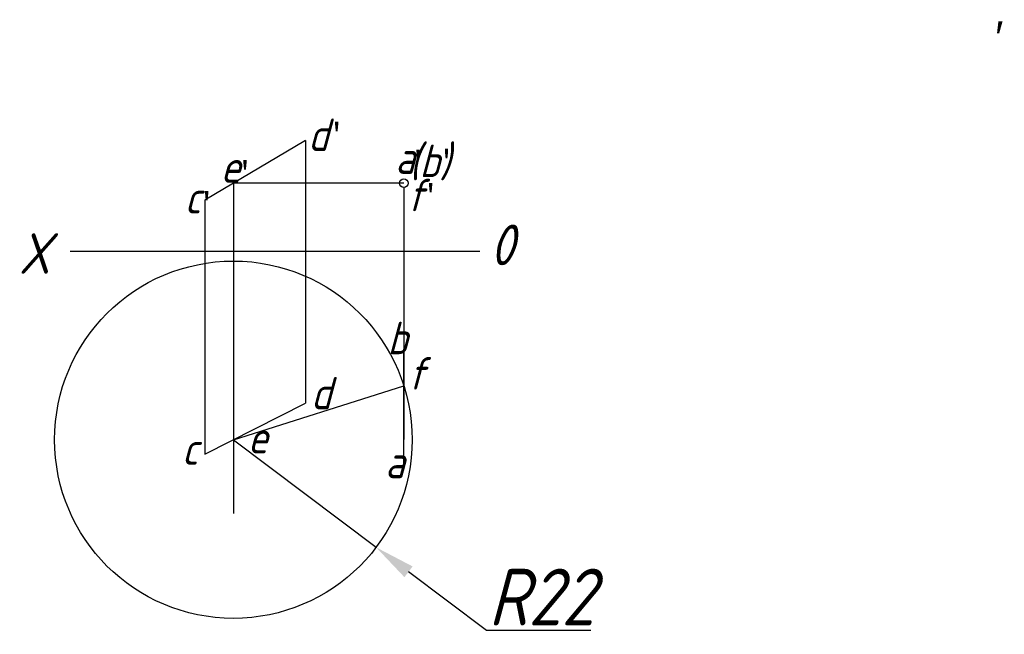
# Model space of a CAD drawing. Header units: millimetres. Extents: x 1661 to 1782, y 2492 to 2568.
import ezdxf

# ---------------------------------------------------------------- set-up
doc = ezdxf.new("R2010")
doc.units = ezdxf.units.MM
doc.layers.get('0').update_dxf_attribs({"color": 5})
doc.layers.add('ST文字', color=7, linetype='Continuous')
doc.layers.add('ST细实线', color=7, linetype='Continuous')
doc.layers.add('粗实线', color=7, linetype='Continuous', lineweight=30)
doc.styles.add('HZDX', font='aehalf.shx', dxfattribs={"height": 4, "bigfont": 'HZDX.shx'})
doc.styles.get("Standard").update_dxf_attribs({"font": 'gbeitc.shx'})
doc.dimstyles.new('机械制图', dxfattribs={"dimtxt": 7, "dimasz": 5, "dimexe": 1.25, "dimexo": 0.625, "dimtad": 1, "dimtoh": 1, "dimdsep": 46, "dimtxsty": 'Standard', "dimcen": 2.5, "dimadec": 0, "dimazin": 0, "dimtfac": 1, "dimtmove": 0, "dimatfit": 3, "dimfxl": 1, "dimarcsym": 0})

# ---------------------------------------------------------------- blocks, each defined once
blk = doc.blocks.new('*D3')
at = {"color": 0, "lineweight": -2, "transparency": 16777216}
for p, q in [((1687.46, 2516.36), (1705.02, 2503.11)), ((1718.59, 2492.87), (1709.01, 2500.1)), ((1731.46, 2492.87), (1718.59, 2492.87))]:
    blk.add_line(p, q, dxfattribs=at)
at = {"color": 0, "transparency": 16777216}
blk.add_solid([(1709.51, 2500.76), (1708.51, 2499.43), (1705.02, 2503.11)], dxfattribs=at)
at = {"layer": 'Defpoints', "color": 0, "transparency": 16777216}
for p in [(1687.46, 2516.36), (1705.02, 2503.11)]:
    blk.add_point(p, dxfattribs=at)
at = {"color": 0, "transparency": 16777216, "insert": (1725.34, 2496.99), "char_height": 7, "attachment_point": 5}
blk.add_mtext('R22', dxfattribs=at)

msp = doc.modelspace()

# ---------------------------------------------------------------- linework, layer by layer
msp.add_line((1687.46, 2547.949), (1687.46, 2507.292))
msp.add_circle((1687.46, 2516.363), 22)
at = {"layer": 'ST细实线'}
for p, q in [((1696.334, 2553.22), (1696.334, 2520.856)), ((1708.442, 2547.42), (1708.442, 2516.395)), ((1683.959, 2545.869), (1683.959, 2514.591)), ((1667.362, 2539.581), (1683.579, 2539.581)), ((1683.579, 2539.581), (1717.768, 2539.581))]:
    msp.add_line(p, q, dxfattribs=at)
msp.add_circle((1708.442, 2547.949), 0.529, dxfattribs=at)
at = {"layer": '粗实线'}
for p, q in [((1696.334, 2553.22), (1683.959, 2545.869)), ((1708.442, 2512.625), (1708.442, 2527.532)), ((1683.959, 2514.591), (1696.334, 2520.856))]:
    msp.add_line(p, q, dxfattribs=at)
at = {"layer": '粗实线', "color": 5}
for p, q in [((1708.442, 2547.949), (1687.46, 2547.949)), ((1687.46, 2516.363), (1708.442, 2522.978))]:
    msp.add_line(p, q, dxfattribs=at)

# ---------------------------------------------------------------- texts
at = {"layer": 'ST文字'}
for s, height, p in [('d', 4, (1696.645, 2551.914)), ('(b)', 4, (1709.085, 2548.695)), ('a', 4, (1707.376, 2549.1)), ('e', 4, (1685.878, 2547.998)), ('f', 4, (1708.814, 2544.487)), ('c', 4, (1681.449, 2544.216)), ('X', 5, (1661.045, 2536.798)), ('b', 4, (1706.416, 2526.885)), ('f', 4, (1708.92, 2522.531)), ('d', 4, (1696.997, 2520.097)), ('e', 4, (1689.223, 2514.677)), ('c', 4, (1681.106, 2513.271)), ('a', 4, (1706.12, 2511.623))]:
    msp.add_text(s, height=height, dxfattribs=at).set_placement(p)
at = {"layer": 'ST文字', "insert": (1781.209, 2567.878), "char_height": 4, "width": 6.6925, "attachment_point": 1, "style": 'HZDX'}
msp.add_mtext('′', dxfattribs=at)
at = {"layer": 'ST文字', "insert": (1719.054, 2542.849), "char_height": 5, "width": 6.3883, "attachment_point": 1}
msp.add_mtext('0', dxfattribs=at)
at = {"layer": 'ST细实线', "char_height": 3, "attachment_point": 1}
for insert in [(1699.148, 2555.368), (1709.162, 2551.908), (1712.665, 2552.037), (1687.865, 2550.645), (1683.151, 2546.844), (1710.711, 2547.83)]:
    msp.add_mtext_dynamic_manual_height_columns("{\\fFangSong_GB2312|b0|i0|c134|p49;'}", width=8.28986, gutter_width=12.5, heights=[0], dxfattribs=dict(at, insert=insert))

# ---------------------------------------------------------------- dimensions: what is measured, and where the dimension line sits
dim = msp.add_radius_dim(center=(1687.46, 2516.363), mpoint=(1705.019, 2503.109), dimstyle='机械制图')
dim.commit()
dim.dimension.update_dxf_attribs({"geometry": '*D3', "text_midpoint": (1725.337, 2496.991)})

doc.saveas('drawing.dxf')
